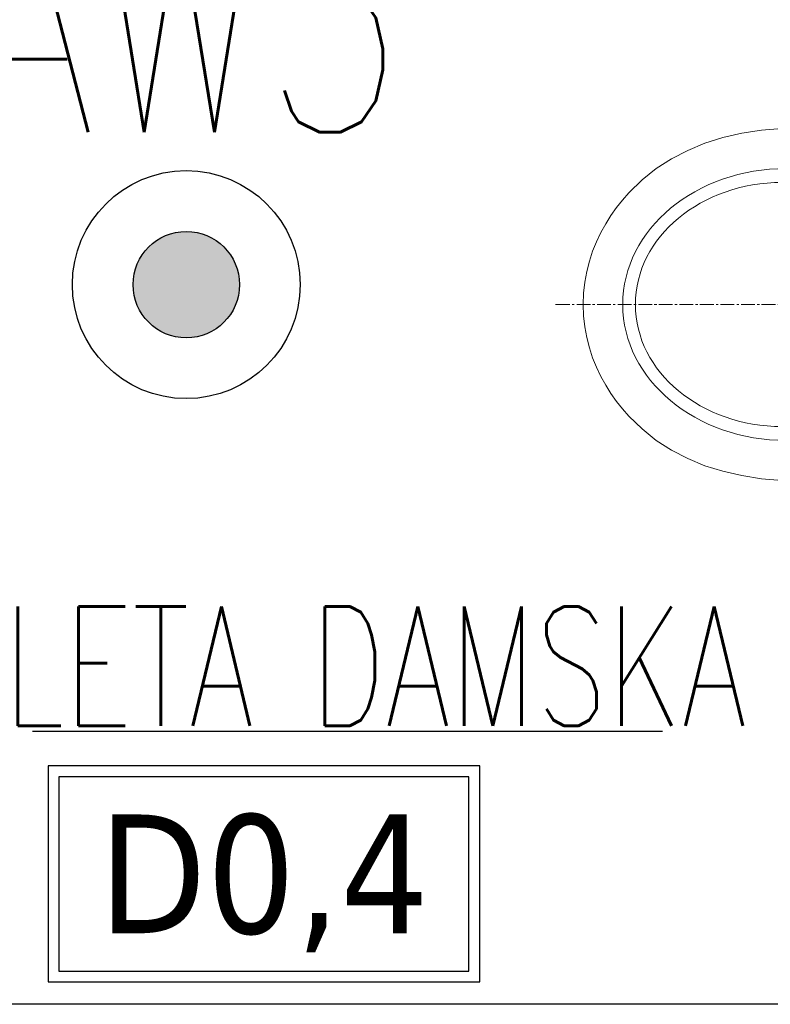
# Model space of a CAD drawing. Header units: millimetres. Extents: x 42924 to 92944, y -369470 to -179866.
# Tile 81 of 256: x 59605 to 59680, y -184356 to -184257. Entities that reach past the tile are written whole.
import ezdxf
from ezdxf.enums import TextEntityAlignment as Align

# ---------------------------------------------------------------- set-up
doc = ezdxf.new("R2010")
doc.units = ezdxf.units.MM
doc.linetypes.add('DASHDOT', pattern=[25.4, 12.7, -6.35, 0, -6.35])
doc.layers.get('0').update_dxf_attribs({"color": 8})
for name, color, linetype in [('!! 0_ Istn-sciany', 8, 'Continuous'), ('!! 0_Opis_pom', 123, 'Continuous'), ('!! 0_Osie', 8, 'DASHDOT'), ('!! 2_wypos-sanitarne', 8, 'Continuous'), ('0-osie-liniA', 8, 'DASHDOT'), ('E1', 2, 'Continuous'), ('E_0', 4, 'Continuous'), ('E_AW', 1, 'Continuous')]:
    doc.layers.add(name, color=color, linetype=linetype)
doc.styles.add('ARIAL', font='tahoma.ttf')
doc.styles.add('ELE1', font='romans.shx', dxfattribs={"width": 0.8, "height": 18})
doc.styles.add('TXT', font='simplex.shx')

# ---------------------------------------------------------------- blocks, each defined once
blk = doc.blocks.new('A$C14D806DD')
at = {"layer": 'E_AW'}
h = blk.add_hatch(color=256, dxfattribs=at)
h.dxf.hatch_style = 1
h.paths.add_polyline_path([(5.362, 0, 1), (-5.362, 0, 1)])
at = {"layer": 'E_AW', "ltscale": 5}
for radius in [11.486, 5.362]:
    blk.add_circle((0, 0), radius, dxfattribs=at)
blk = doc.blocks.new('BLOK OSI')
at = {"layer": '0-osie-liniA', "ltscale": 5}
blk.add_lwpolyline([(48625.506, -198090.088), (53810.61, -198090.088)], dxfattribs=at)
blk = doc.blocks.new('A$C6ce7c513')
at = {"lineweight": 0}
for points in [[(0, 0), (0, -0.00246)], [(-0.17548, -0.00049), (-0.17646, -0.04094), (-0.1772, -0.08064), (-0.1777, -0.11986), (-0.17794, -0.15833), (-0.17819, -0.23404), (-0.17819, -0.30902), (-0.17745, -0.33023), (-0.17548, -0.3507), (-0.17252, -0.37043), (-0.16807, -0.38942), (-0.1624, -0.40767), (-0.15525, -0.42494), (-0.14687, -0.44121), (-0.137, -0.45675), (-0.12541, -0.47105), (-0.11234, -0.48437), (-0.10519, -0.49078), (-0.09779, -0.4967), (-0.08965, -0.50238), (-0.08126, -0.50755), (-0.07239, -0.51249), (-0.06326, -0.51693), (-0.05364, -0.52087), (-0.04353, -0.52408), (-0.03317, -0.52679), (-0.02257, -0.52877), (-0.01147, -0.53), (-0.00012, -0.53049), (0.01147, -0.53), (0.02257, -0.52877), (0.03317, -0.52679), (0.04353, -0.52408), (0.05364, -0.52087), (0.06326, -0.51693), (0.07239, -0.51249), (0.08126, -0.50755), (0.08965, -0.50238), (0.09779, -0.4967), (0.10519, -0.49078), (0.11234, -0.48437), (0.12541, -0.47105), (0.137, -0.45675), (0.14687, -0.44121), (0.15525, -0.42494), (0.1624, -0.40767), (0.16807, -0.38942), (0.17227, -0.37043), (0.17548, -0.3507), (0.17745, -0.33023), (0.17819, -0.30902), (0.17819, -0.23404), (0.17794, -0.15833), (0.17745, -0.11986), (0.17695, -0.08064), (0.17646, -0.04094), (0.17548, -0.00049)], [(-0.17548, -0.00049), (0.17547, -0.00049)], [(0, -0.00469), (0, -0.0185)], [(0, -0.02072), (0, -0.02318)], [(0, -0.0254), (0, -0.03921)], [(0, -0.04143), (0, -0.0439)], [(0, -0.04612), (0, -0.05993)], [(0, -0.0624), (0, -0.06461)], [(0, -0.06683), (0, -0.08064)], [(-0.07757, -0.08557), (-0.07757, -0.09717)], [(0, -0.08311), (0, -0.08533)], [(0, -0.08755), (0, -0.10136)], [(0.07756, -0.08557), (0.07756, -0.09717)], [(-0.08102, -0.10062), (-0.09261, -0.10062)], [(-0.07633, -0.10062), (-0.07855, -0.10062)], [(-0.07757, -0.09939), (-0.07757, -0.1016)], [(-0.07757, -0.10408), (-0.07757, -0.11567)], [(-0.06252, -0.10062), (-0.07411, -0.10062)], [(0, -0.10383), (0, -0.10605)], [(0, -0.10827), (0, -0.12208)], [(0.06252, -0.10062), (0.07411, -0.10062)], [(0.07633, -0.10062), (0.07855, -0.10062)], [(0.07756, -0.09939), (0.07756, -0.1016)], [(0.07756, -0.10408), (0.07756, -0.11567)], [(0.08101, -0.10062), (0.09236, -0.10062)], [(0, -0.12455), (0, -0.12677)], [(0, -0.12898), (0, -0.14304)], [(0, -0.14526), (0, -0.14748)], [(0, -0.14995), (0, -0.16376)], [(0, -0.16598), (0, -0.1682)], [(0, -0.17066), (0, -0.18447)], [(0, -0.18669), (0, -0.18892)], [(0, -0.19138), (0, -0.20519)], [(0, -0.20741), (0, -0.20988)], [(0, -0.2121), (0, -0.22591)], [(0, -0.22813), (0, -0.2306)], [(0, -0.23281), (0, -0.24663)], [(0, -0.24884), (0, -0.25131)], [(0, -0.25353), (0, -0.26734)], [(0, -0.26956), (0, -0.27203)], [(0, -0.27425), (0, -0.28806)], [(0, -0.29052), (0, -0.29274)], [(0, -0.29497), (0, -0.30878)], [(0, -0.31124), (0, -0.31346)], [(0, -0.31568), (0, -0.32949)], [(0, -0.33196), (0, -0.33418)], [(0, -0.3364), (0, -0.35046)], [(0, -0.35267), (0, -0.35489)], [(0, -0.35736), (0, -0.37117)], [(0, -0.37339), (0, -0.37561)], [(0, -0.37808), (0, -0.39189)], [(0, -0.39411), (0, -0.39633)], [(0, -0.39879), (0, -0.41261)], [(0, -0.41483), (0, -0.41704)], [(0, -0.41951), (0, -0.43332)], [(0, -0.43554), (0, -0.43801)], [(0, -0.44023), (0, -0.45404)], [(0, -0.45626), (0, -0.45872)], [(0, -0.46094), (0, -0.47475)], [(0, -0.47697), (0, -0.47944)], [(0, -0.48166), (0, -0.49547)], [(0, -0.49794), (0, -0.50016)], [(0, -0.50238), (0, -0.51619)], [(0, -0.51866), (0, -0.52088)], [(0, -0.52309), (0, -0.5369)], [(0, -0.53937), (0, -0.54159)], [(0, -0.54381), (0, -0.55811)]]:
    blk.add_lwpolyline(points, dxfattribs=at)
blk.add_lwpolyline([(-0.04452, -0.20988), (-0.04427, -0.20667), (-0.04279, -0.20371), (-0.04082, -0.20124), (-0.03835, -0.19952), (-0.02898, -0.19607), (-0.01936, -0.19335), (-0.00974, -0.19187), (-0.00013, -0.19138), (0.00974, -0.19187), (0.01936, -0.19335), (0.02898, -0.19607), (0.03835, -0.19952), (0.04082, -0.20124), (0.04279, -0.20371), (0.04402, -0.20667), (0.04451, -0.20988), (0.04451, -0.22344), (0.04402, -0.23577), (0.04304, -0.24663), (0.0418, -0.25624), (0.04032, -0.26463), (0.0381, -0.27203), (0.03539, -0.27819), (0.03243, -0.28362), (0.02898, -0.28806), (0.02528, -0.29151), (0.02133, -0.29447), (0.01714, -0.29694), (0.01294, -0.29866), (0.00875, -0.2999), (-0.00013, -0.30088), (-0.00876, -0.2999), (-0.01295, -0.29866), (-0.01739, -0.29694), (-0.02133, -0.29447), (-0.02528, -0.29151), (-0.02898, -0.28806), (-0.03243, -0.28362), (-0.03539, -0.27819), (-0.0381, -0.27203), (-0.04033, -0.26463), (-0.04205, -0.25624), (-0.04329, -0.24663), (-0.04402, -0.23577), (-0.04452, -0.22344)], close=True, dxfattribs=at)
for centre in [(-0.07744, -0.1005), (0.07744, -0.1005)]:
    blk.add_circle(centre, 0.00752, dxfattribs=at)
for centre, major_axis, ratio in [((0, -0.32554), (0, -0.16499), 0.830338), ((0, -0.32974), (0, -0.14798), 0.83084)]:
    blk.add_ellipse(centre, major_axis=major_axis, ratio=ratio, start_param=0, end_param=6.283185, dxfattribs=at)

msp = doc.modelspace()

# ---------------------------------------------------------------- linework, layer by layer
at = {"layer": '!! 0_ Istn-sciany'}
msp.add_lwpolyline([(59714.56735, -184356.3878), (59492.56735, -184356.3878)], dxfattribs=at)
at = {"layer": '!! 0_Opis_pom', "ltscale": 0.7}
for points in [[(59607.63416, -184354.12907), (59651.15416, -184354.12907), (59651.15416, -184332.36907), (59607.63416, -184332.36907)], [(59608.72216, -184353.04107), (59650.06616, -184353.04107), (59650.06616, -184333.45707), (59608.72216, -184333.45707)]]:
    msp.add_lwpolyline(points, close=True, dxfattribs=at)

# ---------------------------------------------------------------- block references
at = {"layer": '!! 0_Osie'}
msp.add_blockref('BLOK OSI', (8819.85593, 13761.2005), dxfattribs=at)
at = {"layer": '!! 2_wypos-sanitarne', "xscale": 100, "yscale": 100, "zscale": 100, "rotation": 270}
msp.add_blockref('A$C6ce7c513', (59714.61634, -184285.88797), dxfattribs=at)
at = {"layer": 'E_0'}
msp.add_blockref('A$C14D806DD', (59621.56735, -184283.8878), dxfattribs=at)

# ---------------------------------------------------------------- texts
at = {"layer": '!! 0_Opis_pom', "ltscale": 0.7, "style": 'TXT', "width": 0.7}
msp.add_text('TOALETA DAMSKA', height=12, dxfattribs=at).set_placement((59630.50929, -184328.32276), align=Align.CENTER)
at = {"layer": '!! 0_Opis_pom', "ltscale": 0.7, "style": 'ARIAL'}
msp.add_attdef('D0,4', text='', height=11.968, dxfattribs=at).set_placement((59629.39416, -184343.24907), align=Align.MIDDLE_CENTER)
at = {"layer": 'E1', "style": 'ELE1', "width": 0.75}
msp.add_text('AW3', height=22, dxfattribs=at).set_placement((59621.56735, -184257.52156), align=Align.MIDDLE_CENTER)

doc.saveas('drawing.dxf')
